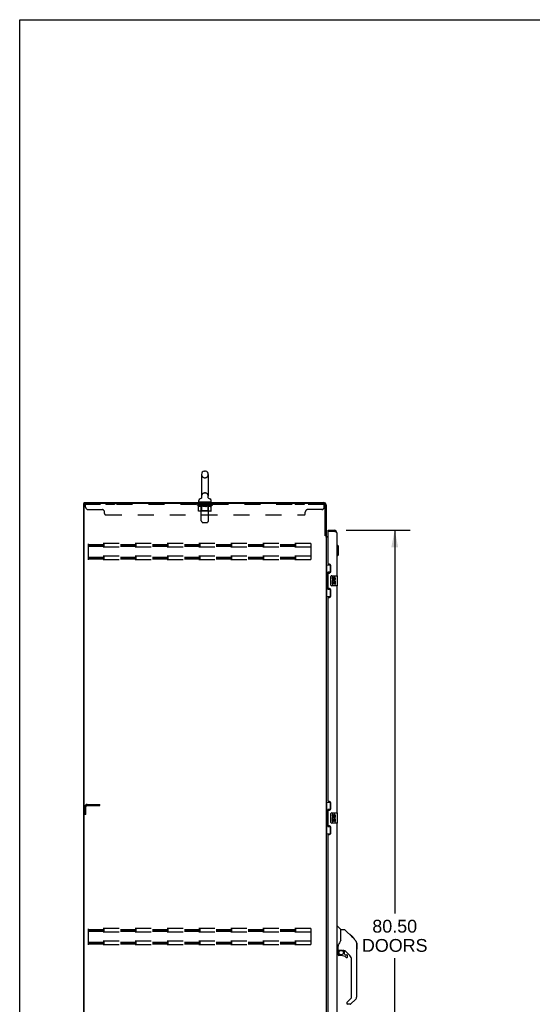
# Model space of a CAD drawing. Header units: inches. Extents: x 0 to 287, y 0 to 186.
# Tile 6 of 22: x 0 to 51, y 88 to 186. Entities that reach past the tile are written whole.
import ezdxf

# ---------------------------------------------------------------- set-up
doc = ezdxf.new("R2010")
doc.units = ezdxf.units.IN
doc.header["$LTSCALE"] = 15.81
doc.header["$MEASUREMENT"] = 0
doc.linetypes.add('HIDDEN', pattern=[0.2, 0.1, -0.1])
doc.layers.get('0').update_dxf_attribs({"linetype": 'CONTINUOUS'})
for name, color, linetype in [('02___PRT_ALL_AXES', 7, 'CONTINUOUS'), ('DEFAULT_2', 8, 'HIDDEN'), ('DIMENSIONS', 7, 'CONTINUOUS')]:
    doc.layers.add(name, color=color, linetype=linetype)
doc.styles.get("Standard").update_dxf_attribs({"font": 'arial.ttf'})
doc.dimstyles.new('DIMSTYLE_1', dxfattribs={"dimtxt": 1.268182, "dimasz": 1.690909, "dimexe": 0.09, "dimexo": 0.07, "dimgap": 0.0375, "dimtad": 0, "dimtih": 1, "dimtoh": 1, "dimzin": 4, "dimdsep": 46, "dimtxsty": 'Standard', "dimblk": '_FILLED', "dimblk1": '_FILLED', "dimblk2": '_FILLED', "dimcen": 0.09, "dimazin": 1, "dimtfac": 1, "dimtdec": 3, "dimtofl": 0, "dimtmove": 0, "dimatfit": 3, "dimldrblk": '_FILLED', "dimfxl": 1, "dimtolj": 1, "dimtzin": 4, "dimarcsym": 0})

# ---------------------------------------------------------------- blocks, each defined once
blk = doc.blocks.new('_FILLED')
at = {"color": 0, "linetype": 'ByBlock'}
blk.add_solid([(0, 0), (-1, 0.2), (-1, -0.2)], dxfattribs=at)
blk = doc.blocks.new('*D21')
at = {"layer": 'DIMENSIONS', "color": 2, "linetype": 'Continuous'}
for p, q in [((32.333, 135.428), (38.652, 135.428)), ((37.13, 135.428), (37.13, 97.482)), ((37.13, 54.928), (37.13, 93.043)), ((32.333, 54.928), (38.652, 54.928))]:
    blk.add_line(p, q, dxfattribs=at)
at = {"layer": 'DIMENSIONS', "color": 2, "linetype": 'Continuous', "xscale": 1.6909090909, "yscale": 1.6909090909, "zscale": 1.6909090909}
for p, rotation in [((37.13, 135.428), 90), ((37.13, 54.928), 270)]:
    blk.add_blockref('_FILLED', p, dxfattribs=dict(at, rotation=rotation))
at = {"layer": 'DIMENSIONS', "color": 2, "linetype": 'Continuous', "insert": (37.13, 96.848), "char_height": 1.2682, "width": 6.48706, "attachment_point": 2, "line_spacing_factor": 0.9}
blk.add_mtext('80.50\\PDOORS', dxfattribs=at)

msp = doc.modelspace()

# ---------------------------------------------------------------- linework, layer by layer
at = {"color": 7, "linetype": 'Continuous'}
for p, q in [((0, 0), (0, 186)), ((0, 186), (287.455, 186)), ((18.004, 140.96), (18.004, 138.8)), ((18.3, 141.29), (18.376, 141.29)), ((18.672, 140.96), (18.672, 138.8)), ((17.946, 138.578), (17.942, 138.574)), ((18.663, 138.719), (18.664, 138.725)), ((18.663, 138.713), (18.663, 138.719)), ((18.663, 138.707), (18.663, 138.714)), ((18.663, 138.702), (18.663, 138.708)), ((18.663, 138.696), (18.663, 138.702)), ((18.664, 138.69), (18.663, 138.696)), ((18.664, 138.684), (18.663, 138.69)), ((18.664, 138.725), (18.665, 138.731)), ((18.665, 138.678), (18.664, 138.685)), ((18.665, 138.731), (18.666, 138.736)), ((18.677, 138.64), (18.675, 138.646)), ((6.338, 48.282), (6.338, 138.074)), ((6.338, 138.074), (6.452, 138.074)), ((6.39, 138.074), (6.39, 138.178)), ((17.728, 138.228), (17.728, 138.384)), ((17.743, 138.208), (17.743, 138.178)), ((18.933, 138.208), (17.743, 138.208)), ((18.933, 138.208), (18.933, 138.178)), ((18.948, 138.228), (18.948, 138.384)), ((30.234, 134.938), (30.338, 134.938)), ((30.542, 135.324), (30.542, 135.428)), ((30.562, 135.324), (30.542, 135.324)), ((31.149, 135.428), (31.149, 135.324)), ((31.435, 133.979), (31.396, 133.979)), ((31.435, 132.877), (31.435, 133.979)), ((31.553, 133.861), (31.435, 133.979)), ((31.553, 132.995), (31.553, 133.861)), ((31.435, 132.877), (31.396, 132.877)), ((31.553, 132.995), (31.435, 132.877)), ((30.338, 132.003), (30.778, 132.003)), ((30.377, 132.003), (30.377, 130.978)), ((30.742, 132.003), (30.742, 131.223)), ((30.355, 130.978), (30.355, 129.878)), ((30.355, 130.978), (30.478, 130.978)), ((30.478, 131.009), (30.478, 131.029)), ((30.478, 129.878), (30.478, 130.978)), ((30.515, 131.268), (30.515, 129.588)), ((30.742, 131.268), (30.515, 131.268)), ((30.801, 130.028), (30.801, 130.828)), ((30.901, 130.928), (31.441, 130.928)), ((31.456, 129.943), (31.456, 130.913)), ((30.355, 129.878), (30.478, 129.878)), ((30.377, 129.878), (30.377, 128.853)), ((30.478, 129.828), (30.478, 129.848)), ((31.441, 129.928), (30.901, 129.928)), ((30.338, 128.853), (30.778, 128.853)), ((30.515, 129.588), (30.742, 129.588)), ((30.742, 129.633), (30.742, 128.853)), ((30.338, 108.503), (30.778, 108.503)), ((30.377, 108.503), (30.377, 107.478)), ((30.742, 108.503), (30.742, 107.723)), ((30.355, 107.478), (30.355, 106.378)), ((30.355, 107.478), (30.478, 107.478)), ((30.478, 107.509), (30.478, 107.529)), ((30.478, 106.378), (30.478, 107.478)), ((30.515, 107.768), (30.515, 106.088)), ((30.742, 107.768), (30.515, 107.768)), ((30.801, 106.528), (30.801, 107.328)), ((30.901, 107.428), (31.441, 107.428)), ((31.456, 106.443), (31.456, 107.413)), ((30.355, 106.378), (30.478, 106.378)), ((30.377, 106.378), (30.377, 105.353)), ((30.478, 106.328), (30.478, 106.348)), ((31.441, 106.428), (30.901, 106.428)), ((30.338, 105.353), (30.778, 105.353)), ((30.515, 106.088), (30.742, 106.088)), ((30.742, 106.133), (30.742, 105.353)), ((31.396, 96.182), (31.458, 96.182)), ((31.784, 95.873), (31.486, 96.171)), ((32.15, 95.867), (31.789, 95.867)), ((31.789, 94.763), (31.789, 95.867)), ((32.971, 95.079), (32.206, 95.844)), ((31.789, 94.825), (31.769, 94.768)), ((32.727, 95.39), (32.661, 95.39)), ((32.735, 95.382), (32.668, 95.382)), ((32.745, 95.373), (32.678, 95.373)), ((32.751, 95.366), (32.684, 95.366)), ((32.759, 95.358), (32.692, 95.358)), ((32.779, 95.338), (32.712, 95.338)), ((32.727, 95.39), (33.054, 95.063)), ((32.801, 95.316), (32.734, 95.316)), ((32.825, 95.293), (32.758, 95.293)), ((32.848, 95.269), (32.781, 95.269)), ((32.872, 95.245), (32.805, 95.245)), ((32.896, 95.221), (32.829, 95.221)), ((32.888, 95.162), (32.844, 95.206)), ((32.918, 95.199), (32.851, 95.199)), ((32.938, 95.179), (32.871, 95.179)), ((32.944, 95.106), (32.888, 95.162)), ((32.955, 95.162), (32.889, 95.162)), ((32.969, 95.149), (32.902, 95.149)), ((32.973, 95.144), (32.906, 95.144)), ((32.975, 95.142), (32.908, 95.142)), ((32.975, 95.142), (32.908, 95.142)), ((32.976, 95.141), (32.909, 95.141)), ((32.978, 95.139), (32.911, 95.139)), ((32.983, 95.134), (32.916, 95.134)), ((32.989, 95.128), (32.922, 95.128)), ((33.002, 95.115), (32.936, 95.115)), ((32.971, 95.079), (32.944, 95.106)), ((33.018, 95.1), (32.951, 95.1)), ((33.025, 95.092), (32.958, 95.092)), ((33.032, 95.085), (32.965, 95.085)), ((32.971, 95.079), (33.249, 94.801)), ((33.044, 95.073), (32.977, 95.073)), ((33.049, 95.068), (32.983, 95.068)), ((33.053, 95.064), (32.986, 95.064)), ((33.054, 95.063), (32.987, 95.063)), ((33.054, 95.063), (32.987, 95.063)), ((33.055, 95.062), (32.988, 95.062)), ((33.139, 94.978), (33.055, 95.062)), ((33.072, 94.978), (33.139, 94.978)), ((33.141, 94.977), (33.074, 94.977)), ((33.143, 94.974), (33.076, 94.974)), ((33.141, 94.977), (33.143, 94.974)), ((31.474, 93.8), (31.396, 93.8)), ((31.514, 93.84), (31.514, 94.247)), ((31.514, 93.623), (31.514, 93.385)), ((31.533, 93.842), (31.829, 93.842)), ((31.571, 93.762), (31.651, 93.842)), ((31.586, 93.748), (31.579, 93.754)), ((32.102, 93.8), (32.014, 93.8)), ((32.144, 93.469), (32.144, 93.795)), ((32.679, 93.304), (32.178, 93.805)), ((33.363, 94.545), (33.363, 94.552)), ((33.364, 89.239), (33.364, 94.523)), ((33.376, 94.527), (33.376, 93.94)), ((31.829, 93.306), (31.593, 93.306)), ((32.147, 93.46), (32.219, 93.389)), ((32.227, 93.385), (32.38, 93.385)), ((32.459, 93.187), (32.459, 93.306)), ((32.852, 89.153), (32.852, 92.886)), ((32.394, 88.662), (32.829, 89.098)), ((33.249, 88.961), (32.797, 88.508)), ((32.38, 88.629), (32.38, 88.564)), ((32.741, 88.485), (32.459, 88.485))]:
    msp.add_line(p, q, dxfattribs=at)
at = {"color": 3, "linetype": 'Continuous'}
for p, q in [((6.39, 138.178), (30.091, 138.178)), ((6.39, 48.345), (6.39, 138.012)), ((30.091, 138.074), (6.452, 138.074)), ((30.234, 134.926), (30.234, 137.931)), ((30.338, 137.932), (30.338, 134.925)), ((30.247, 134.904), (30.245, 134.909)), ((30.338, 134.886), (30.263, 134.886)), ((30.338, 134.886), (30.338, 55.471)), ((30.542, 134.73), (30.378, 134.73)), ((30.48, 134.782), (30.542, 134.782)), ((30.542, 135.428), (31.149, 135.428)), ((30.542, 132.136), (30.542, 135.304)), ((30.562, 135.324), (31.149, 135.324)), ((31.188, 135.31), (31.149, 135.324)), ((31.207, 135.303), (31.188, 135.31)), ((31.219, 135.298), (31.207, 135.303)), ((31.231, 135.293), (31.219, 135.298)), ((31.396, 135.182), (31.396, 130.928)), ((30.662, 132.076), (30.602, 132.076)), ((30.792, 131.326), (30.792, 131.946)), ((30.542, 129.721), (30.542, 131.136)), ((30.602, 131.196), (30.662, 131.196)), ((31.396, 129.928), (31.396, 107.428)), ((30.662, 129.661), (30.602, 129.661)), ((30.602, 128.781), (30.662, 128.781)), ((30.792, 128.911), (30.792, 129.531)), ((30.542, 108.636), (30.542, 128.721)), ((30.662, 108.576), (30.602, 108.576)), ((30.792, 107.826), (30.792, 108.446)), ((30.542, 106.221), (30.542, 107.636)), ((30.602, 107.696), (30.662, 107.696)), ((31.396, 106.428), (31.396, 83.928)), ((30.662, 106.161), (30.602, 106.161)), ((30.792, 105.411), (30.792, 106.031)), ((30.542, 85.136), (30.542, 105.221)), ((30.602, 105.281), (30.662, 105.281))]:
    msp.add_line(p, q, dxfattribs=at)
at = {"color": 7, "linetype": 'Continuous'}
for points in [[(18.01, 138.736), (18.011, 138.731), (18.011, 138.725), (18.012, 138.719), (18.012, 138.713), (18.013, 138.708), (18.013, 138.702), (18.012, 138.696), (18.012, 138.69), (18.011, 138.684), (18.01, 138.679), (18.009, 138.673), (18.008, 138.667), (18.006, 138.662), (18.005, 138.656), (18.003, 138.651), (18, 138.645), (17.998, 138.64), (17.996, 138.635), (17.993, 138.629), (17.99, 138.624), (17.987, 138.619), (17.983, 138.615), (17.98, 138.61), (17.976, 138.605), (17.973, 138.601), (17.969, 138.597), (17.964, 138.593), (17.96, 138.589), (17.956, 138.585), (17.951, 138.581), (17.946, 138.578)], [(18.675, 138.646), (18.673, 138.651), (18.671, 138.656), (18.669, 138.662), (18.667, 138.668), (18.666, 138.673), (18.665, 138.679)], [(18.675, 138.645), (18.673, 138.65), (18.671, 138.655), (18.669, 138.661), (18.668, 138.667), (18.666, 138.672), (18.665, 138.678)], [(18.728, 138.579), (18.727, 138.579), (18.723, 138.582), (18.719, 138.585), (18.716, 138.588), (18.712, 138.591), (18.709, 138.595), (18.705, 138.599), (18.701, 138.602), (18.698, 138.607), (18.695, 138.611), (18.691, 138.615), (18.688, 138.62), (18.685, 138.625), (18.682, 138.63), (18.68, 138.635), (18.677, 138.64)], [(18.734, 138.574), (18.73, 138.577), (18.728, 138.579)], [(30.515, 131.245), (30.515, 131.241), (30.515, 131.237), (30.516, 131.233), (30.518, 131.229), (30.519, 131.224), (30.521, 131.219), (30.524, 131.214), (30.527, 131.208), (30.53, 131.201), (30.534, 131.194), (30.538, 131.187), (30.543, 131.179), (30.548, 131.171), (30.551, 131.167)], [(30.801, 130.828), (30.801, 130.835), (30.802, 130.841), (30.803, 130.847), (30.804, 130.853), (30.805, 130.859), (30.807, 130.864)], [(30.807, 129.992), (30.805, 129.998), (30.804, 130.004), (30.803, 130.01), (30.802, 130.016), (30.801, 130.022), (30.801, 130.028)], [(30.551, 129.689), (30.548, 129.686), (30.543, 129.677), (30.538, 129.669), (30.534, 129.662), (30.53, 129.655), (30.527, 129.649), (30.524, 129.643), (30.521, 129.637), (30.519, 129.632), (30.518, 129.627), (30.516, 129.623), (30.515, 129.619), (30.515, 129.615), (30.515, 129.612)], [(30.515, 107.745), (30.515, 107.741), (30.515, 107.737), (30.516, 107.733), (30.518, 107.729), (30.519, 107.724), (30.521, 107.719), (30.524, 107.714), (30.527, 107.708), (30.53, 107.701), (30.534, 107.694), (30.538, 107.687), (30.543, 107.679), (30.548, 107.671), (30.551, 107.667)], [(30.801, 107.328), (30.801, 107.335), (30.802, 107.341), (30.803, 107.347), (30.804, 107.353), (30.805, 107.359), (30.807, 107.364)], [(30.807, 106.492), (30.805, 106.498), (30.804, 106.504), (30.803, 106.51), (30.802, 106.516), (30.801, 106.522), (30.801, 106.528)], [(30.551, 106.189), (30.548, 106.186), (30.543, 106.177), (30.538, 106.169), (30.534, 106.162), (30.53, 106.155), (30.527, 106.149), (30.524, 106.143), (30.521, 106.137), (30.519, 106.132), (30.518, 106.127), (30.516, 106.123), (30.515, 106.119), (30.515, 106.115), (30.515, 106.112)], [(32.206, 95.844), (32.198, 95.851), (32.19, 95.857), (32.181, 95.861), (32.171, 95.865), (32.161, 95.867), (32.15, 95.867)], [(31.769, 94.768), (31.738, 94.699), (31.702, 94.628), (31.659, 94.556), (31.612, 94.482), (31.567, 94.417)], [(33.364, 94.523), (33.363, 94.552), (33.358, 94.593), (33.348, 94.634), (33.334, 94.673), (33.316, 94.711), (33.294, 94.746), (33.269, 94.779), (33.249, 94.801)], [(31.567, 94.417), (31.557, 94.401), (31.541, 94.372), (31.529, 94.34), (31.52, 94.306), (31.515, 94.271), (31.514, 94.247)], [(31.586, 93.748), (31.576, 93.738), (31.568, 93.727), (31.56, 93.715), (31.553, 93.703), (31.547, 93.69), (31.543, 93.677), (31.539, 93.664), (31.536, 93.65), (31.534, 93.637), (31.534, 93.623)], [(31.574, 93.759), (31.573, 93.76), (31.572, 93.761), (31.572, 93.762), (31.571, 93.762)], [(31.579, 93.754), (31.578, 93.756), (31.574, 93.759)], [(31.829, 93.842), (31.835, 93.842), (31.855, 93.841), (31.876, 93.838), (31.897, 93.834), (31.917, 93.829), (31.935, 93.824), (31.951, 93.819), (31.965, 93.814), (31.977, 93.809), (31.988, 93.806), (31.997, 93.803), (32.005, 93.801)], [(32.005, 93.801), (32.013, 93.8), (32.014, 93.8)]]:
    msp.add_lwpolyline(points, dxfattribs=at)
at = {"color": 3, "linetype": 'Continuous'}
for points in [[(30.245, 134.909), (30.244, 134.91), (30.243, 134.912), (30.242, 134.913), (30.241, 134.915), (30.24, 134.917), (30.239, 134.919), (30.238, 134.92), (30.237, 134.922), (30.235, 134.924), (30.234, 134.926)], [(30.263, 134.886), (30.261, 134.887), (30.259, 134.889), (30.258, 134.89), (30.256, 134.892), (30.255, 134.893), (30.253, 134.895), (30.252, 134.896), (30.251, 134.898), (30.25, 134.899), (30.249, 134.9), (30.249, 134.902), (30.248, 134.903), (30.247, 134.904)], [(30.353, 134.756), (30.35, 134.757), (30.348, 134.759), (30.346, 134.76), (30.343, 134.762), (30.342, 134.763), (30.34, 134.765), (30.339, 134.766), (30.338, 134.768), (30.338, 134.769), (30.338, 134.771)], [(30.378, 134.73), (30.378, 134.732), (30.378, 134.735), (30.377, 134.737), (30.377, 134.738), (30.376, 134.74), (30.374, 134.742), (30.373, 134.744), (30.371, 134.745), (30.369, 134.747), (30.367, 134.748), (30.365, 134.75), (30.363, 134.751), (30.361, 134.752), (30.358, 134.754), (30.353, 134.756)], [(31.396, 135.182), (31.396, 135.184), (31.395, 135.187), (31.395, 135.189), (31.394, 135.191), (31.394, 135.194), (31.393, 135.196), (31.392, 135.198), (31.39, 135.201), (31.389, 135.203), (31.387, 135.206), (31.386, 135.208), (31.384, 135.21), (31.382, 135.213), (31.379, 135.215), (31.377, 135.217), (31.374, 135.22), (31.372, 135.222), (31.369, 135.225), (31.366, 135.227), (31.363, 135.229), (31.359, 135.232), (31.356, 135.234), (31.352, 135.236), (31.349, 135.239), (31.345, 135.241), (31.341, 135.244), (31.337, 135.246), (31.332, 135.248), (31.328, 135.251), (31.323, 135.253), (31.319, 135.255), (31.314, 135.258), (31.309, 135.26), (31.304, 135.263), (31.299, 135.265), (31.294, 135.267), (31.289, 135.27), (31.283, 135.272), (31.278, 135.274), (31.272, 135.277), (31.267, 135.279), (31.261, 135.282), (31.255, 135.284), (31.249, 135.286), (31.231, 135.293)]]:
    msp.add_lwpolyline(points, dxfattribs=at)
at = {"color": 7, "linetype": 'Continuous'}
msp.add_circle((31.829, 93.602), 0.217, dxfattribs=at)
for centre, radius, start, end in [((18.338, 140.96), 0.334, 102.42838, 180), ((18.3, 141.133), 0.157, 90, 102.42838), ((18.376, 141.133), 0.157, 77.57162, 90), ((18.338, 140.96), 0.334, 0, 77.57162), ((17.885, 138.384), 0.157, 101.64783, 180), ((17.801, 138.789), 0.257, 281.64783, 311.97182), ((18.338, 138.8), 0.334, 180, 191.06973), ((18.338, 138.8), 0.334, 348.93027, 360), ((18.874, 138.789), 0.257, 228.02804, 258.35217), ((18.791, 138.384), 0.157, 0, 78.35217), ((17.748, 138.228), 0.02, 180, 263.07693), ((18.928, 138.228), 0.02, 276.92307, 360), ((31.149, 135.182), 0.142, 48.63713, 90), ((31.232, 135.038), 0.26, 90, 92.58661), ((30.901, 130.828), 0.1, 90, 158.79459), ((31.441, 130.913), 0.015, 0, 90), ((30.901, 130.028), 0.1, 201.20502, 270), ((31.441, 129.943), 0.015, 270, 360), ((30.901, 107.328), 0.1, 90, 158.79459), ((31.441, 107.413), 0.015, 0, 90), ((30.901, 106.528), 0.1, 201.20502, 270), ((31.441, 106.443), 0.015, 270, 360), ((31.458, 96.143), 0.0394, 45, 90), ((31.77, 95.859), 0.0197, 0, 45), ((31.474, 93.84), 0.0394, 270, 360), ((31.533, 93.861), 0.0197, 180, 270), ((31.711, 93.623), 0.197, 135, 180), ((32.102, 93.603), 0.197, 52.51213, 90), ((33.356, 94.527), 0.0197, 0, 68.93953), ((33.356, 93.94), 0.0197, 293.60704, 360), ((31.593, 93.385), 0.0787, 180, 270), ((31.829, 92.519), 0.787, 50.4788, 90), ((32.156, 93.469), 0.0118, 180, 225), ((32.227, 93.397), 0.0118, 225, 270), ((32.38, 93.187), 0.0787, 230.4788, 360), ((32.38, 93.306), 0.0787, 0, 90), ((32.262, 92.886), 0.591, 0, 45), ((32.774, 89.153), 0.0787, 315, 360), ((32.971, 89.239), 0.394, 315, 360), ((32.427, 88.629), 0.0472, 135, 180), ((32.459, 88.564), 0.0787, 180, 270), ((32.741, 88.564), 0.0787, 270, 315)]:
    msp.add_arc(centre, radius, start, end, dxfattribs=at)
at = {"color": 3, "linetype": 'Continuous'}
for centre, radius, start, end in [((6.452, 138.012), 0.0625, 90, 180), ((30.091, 137.932), 0.246, 0, 90), ((30.091, 137.931), 0.143, 0, 90), ((30.48, 134.925), 0.142, 180, 270), ((30.562, 135.304), 0.02, 90, 180), ((31.149, 135.182), 0.246, 0, 90), ((30.602, 132.136), 0.06, 180, 270), ((30.662, 131.946), 0.13, 0, 90), ((30.602, 131.136), 0.06, 90, 180), ((30.662, 131.326), 0.13, 270, 360), ((30.602, 129.721), 0.06, 180, 270), ((30.602, 128.721), 0.06, 90, 180), ((30.662, 129.531), 0.13, 0, 90), ((30.662, 128.911), 0.13, 270, 360), ((30.602, 108.636), 0.06, 180, 270), ((30.662, 108.446), 0.13, 0, 90), ((30.602, 107.636), 0.06, 90, 180), ((30.662, 107.826), 0.13, 270, 360), ((30.602, 106.221), 0.06, 180, 270), ((30.662, 106.031), 0.13, 0, 90), ((30.662, 105.411), 0.13, 270, 360), ((30.602, 105.221), 0.06, 90, 180)]:
    msp.add_arc(centre, radius, start, end, dxfattribs=at)
at = {"color": 7, "linetype": 'Continuous'}
for centre, start_param, end_param in [((30.582, 131.019), 0.699287, 1.51401), ((30.582, 131.019), -4.655602, -3.84088), ((30.582, 129.838), 0.699287, 1.51401), ((30.582, 129.838), -4.655602, -3.84088), ((30.582, 107.519), 0.699287, 1.51401), ((30.582, 107.519), -4.655602, -3.84088), ((30.582, 106.338), 0.699287, 1.51401), ((30.582, 106.338), -4.655602, -3.84088)]:
    msp.add_ellipse(centre, major_axis=(0, 0.18), ratio=0.579493, start_param=start_param, end_param=end_param, dxfattribs=at)
at = {"layer": '02___PRT_ALL_AXES', "color": 8, "linetype": 'HIDDEN'}
for p, q in [((8.525, 138.074), (8.525, 137.97)), ((9.4, 138.074), (8.525, 138.074)), ((9.4, 137.97), (8.525, 137.97)), ((9.4, 138.074), (9.4, 137.97)), ((17.9, 137.97), (17.9, 138.074)), ((18.775, 138.074), (17.9, 138.074)), ((18.775, 137.97), (17.9, 137.97)), ((18.775, 137.97), (18.775, 138.074)), ((27.275, 138.074), (27.275, 137.97)), ((28.15, 138.074), (27.275, 138.074)), ((28.15, 137.97), (27.275, 137.97)), ((28.15, 138.074), (28.15, 137.97))]:
    msp.add_line(p, q, dxfattribs=at)
at = {"layer": '02___PRT_ALL_AXES', "color": 7, "linetype": 'Continuous'}
for p, q in [((30.938, 130.774), (30.938, 130.638)), ((31.001, 130.774), (30.938, 130.774)), ((31.001, 130.638), (31.001, 130.774)), ((31.066, 130.7), (31.066, 130.631)), ((30.938, 130.313), (30.938, 130.082)), ((30.957, 130.313), (30.938, 130.313)), ((30.938, 130.082), (31.001, 130.082)), ((30.991, 130.313), (31.018, 130.332)), ((30.991, 130.313), (31.253, 130.313)), ((31.001, 130.082), (31.001, 130.25)), ((31.001, 130.25), (31.066, 130.25)), ((31.066, 130.25), (31.066, 130.114)), ((31.066, 130.114), (31.127, 130.114)), ((31.127, 130.638), (31.127, 130.68)), ((31.127, 130.114), (31.127, 130.25)), ((31.127, 130.25), (31.19, 130.25)), ((31.182, 130.349), (31.24, 130.324)), ((31.19, 130.68), (31.19, 130.543)), ((31.19, 130.543), (31.253, 130.543)), ((31.19, 130.25), (31.19, 130.082)), ((31.19, 130.082), (31.253, 130.082)), ((31.253, 130.543), (31.253, 130.68)), ((31.253, 130.082), (31.253, 130.313)), ((30.938, 107.274), (30.938, 107.138)), ((31.001, 107.274), (30.938, 107.274)), ((30.938, 106.813), (30.938, 106.582)), ((30.957, 106.813), (30.938, 106.813)), ((30.938, 106.582), (31.001, 106.582)), ((30.991, 106.813), (31.018, 106.832)), ((30.991, 106.813), (31.253, 106.813)), ((31.001, 107.138), (31.001, 107.274)), ((31.001, 106.582), (31.001, 106.75)), ((31.001, 106.75), (31.066, 106.75)), ((31.066, 107.2), (31.066, 107.131)), ((31.066, 106.75), (31.066, 106.614)), ((31.066, 106.614), (31.127, 106.614)), ((31.127, 107.138), (31.127, 107.18)), ((31.127, 106.614), (31.127, 106.75)), ((31.127, 106.75), (31.19, 106.75)), ((31.182, 106.849), (31.24, 106.824)), ((31.19, 107.18), (31.19, 107.043)), ((31.19, 107.043), (31.253, 107.043)), ((31.19, 106.75), (31.19, 106.582)), ((31.19, 106.582), (31.253, 106.582)), ((31.253, 107.043), (31.253, 107.18)), ((31.253, 106.582), (31.253, 106.813))]:
    msp.add_line(p, q, dxfattribs=at)
for centre, radius, start, end in [((31.158, 130.68), 0.0943, 68.69989, 167.43379), ((31.158, 130.68), 0.0314, 0, 180.04847), ((31.158, 130.68), 0.0943, 0, 68.67039), ((31.033, 130.638), 0.0943, 180, 360), ((31.092, 130.386), 0.154, 161.41988, 206.19629), ((31.096, 130.386), 0.157, 336.59665, 161.87913), ((31.096, 130.386), 0.157, 205.73705, 207.8532), ((31.033, 130.638), 0.0314, 180, 261.22946), ((31.096, 130.386), 0.0943, 336.59665, 215.11217), ((31.032, 130.643), 0.0362, 263.42855, 341.76278), ((31.033, 107.138), 0.0943, 180, 360), ((31.092, 106.886), 0.154, 161.41988, 206.19629), ((31.096, 106.886), 0.157, 336.59665, 161.87913), ((31.096, 106.886), 0.157, 205.73705, 207.8532), ((31.033, 107.138), 0.0314, 180, 261.22946), ((31.096, 106.886), 0.0943, 336.59665, 215.11217), ((31.032, 107.143), 0.0362, 263.42855, 341.76278), ((31.158, 107.18), 0.0943, 68.69989, 167.43379), ((31.158, 107.18), 0.0314, 0, 180.04847), ((31.158, 107.18), 0.0943, 0, 68.67039)]:
    msp.add_arc(centre, radius, start, end, dxfattribs=at)
at = {"layer": 'DEFAULT_2', "color": 8, "linetype": 'HIDDEN'}
for p, q in [((18.3, 140.63), (18.376, 140.63)), ((18.3, 139.13), (18.376, 139.13)), ((6.525, 137.729), (6.525, 138.074)), ((30.15, 137.97), (6.525, 137.97)), ((17.594, 137.916), (17.594, 137.97)), ((17.702, 137.84), (17.594, 137.916)), ((19.081, 137.916), (17.594, 137.916)), ((17.605, 137.963), (17.605, 137.97)), ((17.616, 137.959), (17.616, 137.963)), ((17.616, 137.959), (19.059, 137.959)), ((17.626, 137.959), (17.626, 137.963)), ((17.628, 137.959), (17.628, 137.963)), ((17.639, 137.963), (17.639, 137.97)), ((17.659, 137.959), (17.659, 137.963)), ((17.661, 137.959), (17.661, 137.963)), ((17.694, 137.963), (17.694, 137.97)), ((17.702, 137.36), (17.702, 137.84)), ((17.702, 137.84), (17.722, 137.827)), ((17.711, 137.959), (17.711, 137.963)), ((17.714, 137.959), (17.714, 137.963)), ((17.951, 137.962), (17.722, 137.962)), ((17.742, 137.815), (17.722, 137.827)), ((17.761, 137.805), (17.741, 137.815)), ((17.78, 137.797), (17.761, 137.805)), ((17.768, 137.963), (17.768, 137.97)), ((17.77, 137.959), (17.77, 137.962)), ((17.77, 137.959), (17.77, 137.962)), ((17.773, 137.959), (17.773, 137.962)), ((17.799, 137.79), (17.78, 137.797)), ((17.783, 137.959), (17.783, 137.963)), ((17.783, 137.959), (17.783, 137.962)), ((17.787, 137.959), (17.787, 137.963)), ((17.79, 137.959), (17.79, 137.963)), ((17.794, 137.959), (17.794, 137.962)), ((17.818, 137.785), (17.799, 137.79)), ((17.813, 137.959), (17.813, 137.962)), ((17.904, 137.785), (17.818, 137.785)), ((17.832, 137.959), (17.832, 137.962)), ((17.834, 137.959), (17.834, 137.965)), ((17.86, 137.963), (17.86, 137.97)), ((17.86, 137.959), (17.86, 137.962)), ((17.871, 137.959), (17.871, 137.963)), ((17.876, 137.959), (17.876, 137.963)), ((17.884, 137.959), (17.884, 137.962)), ((17.9, 137.959), (17.9, 137.967)), ((17.904, 137.785), (17.923, 137.79)), ((17.921, 137.959), (17.921, 137.962)), ((17.923, 137.959), (17.923, 137.962)), ((17.942, 137.797), (17.923, 137.79)), ((17.961, 137.805), (17.942, 137.797)), ((17.951, 137.959), (17.951, 137.962)), ((17.98, 137.815), (17.961, 137.805)), ((17.963, 138.208), (17.963, 138.178)), ((18.029, 137.962), (17.964, 137.962)), ((17.966, 137.963), (17.966, 137.97)), ((17.972, 137.364), (17.972, 137.912)), ((17.973, 136.363), (17.973, 138.178)), ((17.974, 137.959), (17.974, 137.963)), ((17.98, 137.959), (17.98, 137.963)), ((18, 137.827), (17.98, 137.815)), ((17.986, 137.959), (17.986, 137.968)), ((17.994, 137.959), (17.994, 137.962)), ((18.02, 137.84), (18, 137.827)), ((18.005, 137.959), (18.005, 137.962)), ((18.02, 137.36), (18.02, 137.84)), ((18.02, 137.84), (18.06, 137.827)), ((18.029, 137.959), (18.029, 137.962)), ((18.117, 137.962), (18.054, 137.962)), ((18.099, 137.815), (18.06, 137.827)), ((18.078, 137.959), (18.078, 137.962)), ((18.083, 137.963), (18.083, 137.97)), ((18.088, 137.959), (18.088, 137.963)), ((18.091, 137.959), (18.091, 137.969)), ((18.094, 137.959), (18.094, 137.963)), ((18.138, 137.805), (18.099, 137.815)), ((18.103, 137.959), (18.103, 137.963)), ((18.117, 137.959), (18.117, 137.962)), ((18.176, 137.797), (18.137, 137.805)), ((18.211, 137.962), (18.154, 137.962)), ((18.17, 137.959), (18.17, 137.962)), ((18.214, 137.79), (18.176, 137.797)), ((18.203, 137.962), (18.338, 137.97)), ((18.209, 137.963), (18.209, 137.97)), ((18.209, 137.963), (18.209, 137.97)), ((18.209, 137.97), (18.209, 137.97)), ((18.209, 137.959), (18.209, 137.963)), ((18.211, 137.959), (18.211, 137.962)), ((18.214, 137.959), (18.214, 137.963)), ((18.252, 137.785), (18.214, 137.79)), ((18.216, 137.959), (18.216, 137.963)), ((18.423, 137.785), (18.252, 137.785)), ((18.309, 137.962), (18.259, 137.962)), ((18.267, 137.959), (18.267, 137.962)), ((18.309, 137.959), (18.309, 137.962)), ((18.335, 137.963), (18.334, 137.963)), ((18.334, 137.959), (18.334, 137.963)), ((18.335, 137.959), (18.335, 137.963)), ((18.338, 137.963), (18.338, 137.97)), ((18.338, 137.97), (18.472, 137.962)), ((18.341, 137.959), (18.341, 137.963)), ((18.341, 137.959), (18.341, 137.963)), ((18.341, 137.963), (18.341, 137.963)), ((18.366, 137.959), (18.366, 137.962)), ((18.366, 137.962), (18.417, 137.962)), ((18.409, 137.959), (18.409, 137.962)), ((18.423, 137.785), (18.461, 137.79)), ((18.46, 137.959), (18.46, 137.963)), ((18.461, 137.959), (18.461, 137.963)), ((18.5, 137.797), (18.461, 137.79)), ((18.464, 137.959), (18.464, 137.962)), ((18.464, 137.962), (18.522, 137.962)), ((18.466, 137.963), (18.466, 137.97)), ((18.466, 137.97), (18.467, 137.97)), ((18.466, 137.959), (18.466, 137.963)), ((18.467, 137.963), (18.467, 137.97)), ((18.538, 137.805), (18.499, 137.797)), ((18.506, 137.959), (18.506, 137.962)), ((18.577, 137.815), (18.537, 137.805)), ((18.559, 137.959), (18.559, 137.962)), ((18.559, 137.962), (18.621, 137.962)), ((18.572, 137.959), (18.572, 137.963)), ((18.616, 137.827), (18.576, 137.815)), ((18.581, 137.959), (18.581, 137.963)), ((18.585, 137.959), (18.585, 137.969)), ((18.588, 137.959), (18.588, 137.963)), ((18.592, 137.963), (18.592, 137.97)), ((18.597, 137.959), (18.597, 137.962)), ((18.656, 137.84), (18.615, 137.827)), ((18.646, 137.959), (18.646, 137.962)), ((18.646, 137.962), (18.712, 137.962)), ((18.656, 137.36), (18.656, 137.84)), ((18.656, 137.84), (18.676, 137.827)), ((18.67, 137.959), (18.67, 137.962)), ((18.695, 137.815), (18.675, 137.827)), ((18.681, 137.959), (18.681, 137.962)), ((18.689, 137.959), (18.689, 137.968)), ((18.715, 137.805), (18.695, 137.815)), ((18.696, 137.959), (18.696, 137.963)), ((18.701, 137.959), (18.701, 137.963)), ((18.703, 136.363), (18.703, 138.178)), ((18.704, 137.364), (18.704, 137.912)), ((18.709, 137.963), (18.709, 137.97)), ((18.713, 138.208), (18.713, 138.178)), ((18.734, 137.797), (18.714, 137.805)), ((18.725, 137.959), (18.725, 137.962)), ((18.725, 137.962), (19.081, 137.962)), ((18.753, 137.79), (18.733, 137.797)), ((18.752, 137.959), (18.752, 137.962)), ((18.772, 137.785), (18.753, 137.79)), ((18.755, 137.959), (18.755, 137.962)), ((18.857, 137.785), (18.772, 137.785)), ((18.775, 137.959), (18.775, 137.967)), ((18.791, 137.959), (18.791, 137.962)), ((18.799, 137.959), (18.799, 137.963)), ((18.804, 137.959), (18.804, 137.963)), ((18.816, 137.963), (18.816, 137.97)), ((18.816, 137.959), (18.816, 137.962)), ((18.841, 137.959), (18.841, 137.965)), ((18.844, 137.959), (18.844, 137.962)), ((18.857, 137.785), (18.876, 137.79)), ((18.862, 137.959), (18.862, 137.962)), ((18.895, 137.797), (18.876, 137.79)), ((18.881, 137.959), (18.881, 137.962)), ((18.885, 137.959), (18.885, 137.963)), ((18.888, 137.959), (18.888, 137.963)), ((18.892, 137.959), (18.892, 137.962)), ((18.893, 137.959), (18.893, 137.963)), ((18.915, 137.805), (18.895, 137.797)), ((18.902, 137.959), (18.902, 137.962)), ((18.905, 137.959), (18.905, 137.962)), ((18.906, 137.959), (18.906, 137.962)), ((18.907, 137.963), (18.907, 137.97)), ((18.934, 137.815), (18.914, 137.805)), ((18.954, 137.827), (18.934, 137.815)), ((18.94, 137.966), (19.08, 137.968)), ((18.94, 137.962), (18.94, 137.966)), ((18.973, 137.84), (18.953, 137.827)), ((18.961, 137.959), (18.961, 137.963)), ((18.964, 137.959), (18.964, 137.963)), ((18.973, 137.84), (19.081, 137.916)), ((18.973, 137.36), (18.973, 137.84)), ((18.982, 137.963), (18.982, 137.97)), ((19.015, 137.959), (19.015, 137.963)), ((19.017, 137.959), (19.017, 137.963)), ((19.036, 137.963), (19.036, 137.97)), ((19.048, 137.959), (19.048, 137.963)), ((19.049, 137.959), (19.049, 137.963)), ((19.059, 137.959), (19.059, 137.963)), ((19.07, 137.963), (19.07, 137.97)), ((19.08, 137.962), (19.08, 137.968)), ((19.081, 137.916), (19.081, 137.963)), ((30.091, 138.074), (30.15, 138.074)), ((30.15, 137.729), (30.15, 138.074)), ((6.775, 137.479), (8.15, 137.479)), ((8.4, 137.074), (8.4, 137.229)), ((8.525, 136.949), (28.15, 136.949)), ((18.923, 137.317), (17.752, 137.317)), ((17.972, 137.364), (17.925, 137.317)), ((18.704, 137.364), (17.972, 137.364)), ((18.033, 137.322), (18.03, 137.325)), ((18.039, 137.318), (18.036, 137.32)), ((18.042, 137.317), (18.039, 137.318)), ((18.045, 137.317), (18.042, 137.317)), ((18.704, 137.364), (18.75, 137.317)), ((28.275, 137.074), (28.275, 137.229)), ((29.9, 137.479), (28.525, 137.479)), ((18.073, 136.221), (18.002, 136.292)), ((18.144, 136.191), (18.531, 136.191)), ((18.602, 136.221), (18.673, 136.292)), ((6.817, 132.491), (6.817, 134.116)), ((28.817, 134.116), (6.817, 134.116)), ((6.817, 134.012), (28.817, 134.012)), ((6.817, 133.922), (28.817, 133.922)), ((6.817, 133.845), (28.817, 133.845)), ((28.817, 133.741), (6.817, 133.741)), ((28.817, 134.116), (28.817, 132.491)), ((28.817, 132.866), (6.817, 132.866)), ((6.817, 132.762), (28.817, 132.762)), ((6.817, 132.672), (28.817, 132.672)), ((6.817, 132.595), (28.817, 132.595)), ((28.817, 132.491), (6.817, 132.491)), ((6.688, 108.282), (7.942, 108.282)), ((7.942, 108.178), (7.942, 108.282)), ((6.442, 107.282), (6.442, 108.036)), ((6.546, 107.282), (6.442, 107.282)), ((6.546, 107.282), (6.546, 108.036)), ((6.688, 108.178), (7.942, 108.178)), ((6.817, 94.366), (6.817, 95.991)), ((28.817, 95.991), (6.817, 95.991)), ((6.817, 95.887), (28.817, 95.887)), ((6.817, 95.797), (28.817, 95.797)), ((6.817, 95.72), (28.817, 95.72)), ((28.817, 95.616), (6.817, 95.616)), ((28.817, 95.991), (28.817, 94.366)), ((28.817, 94.741), (6.817, 94.741)), ((6.817, 94.637), (28.817, 94.637)), ((6.817, 94.547), (28.817, 94.547)), ((6.817, 94.47), (28.817, 94.47)), ((28.817, 94.366), (6.817, 94.366))]:
    msp.add_line(p, q, dxfattribs=at)
for points in [[(17.752, 137.317), (17.746, 137.317), (17.74, 137.318), (17.734, 137.32), (17.729, 137.322), (17.723, 137.325), (17.718, 137.329), (17.714, 137.333), (17.71, 137.337), (17.706, 137.343), (17.704, 137.348), (17.703, 137.354), (17.702, 137.36)], [(18.021, 137.348), (18.02, 137.354), (18.02, 137.36)], [(18.022, 137.343), (18.021, 137.348), (18.02, 137.354), (18.02, 137.36)], [(18.036, 137.32), (18.033, 137.322), (18.03, 137.325), (18.028, 137.329), (18.026, 137.333), (18.024, 137.337), (18.022, 137.343)], [(18.028, 137.329), (18.026, 137.333), (18.024, 137.337)], [(18.63, 137.317), (18.634, 137.317), (18.636, 137.318), (18.639, 137.32), (18.642, 137.322), (18.645, 137.325), (18.647, 137.329), (18.65, 137.333), (18.652, 137.337), (18.653, 137.343), (18.655, 137.348), (18.655, 137.354), (18.656, 137.36)], [(18.923, 137.317), (18.929, 137.317), (18.935, 137.318), (18.941, 137.32), (18.947, 137.322), (18.952, 137.325), (18.957, 137.329), (18.962, 137.333), (18.966, 137.337), (18.969, 137.343), (18.971, 137.348), (18.973, 137.354), (18.973, 137.36)]]:
    msp.add_lwpolyline(points, dxfattribs=at)
for centre, radius, start, end in [((18.338, 140.96), 0.334, 180, 257.57162), ((18.3, 140.787), 0.157, 257.57162, 270), ((18.376, 140.787), 0.157, 270, 282.42838), ((18.338, 140.96), 0.334, 282.42838, 360), ((18.338, 138.8), 0.334, 102.42838, 180), ((18.3, 138.973), 0.157, 90, 102.42838), ((18.376, 138.973), 0.157, 77.57162, 90), ((18.338, 138.8), 0.334, 0, 77.57162), ((6.775, 137.729), 0.25, 180, 270), ((17.748, 138.228), 0.02, 263.07693, 270), ((17.925, 137.912), 0.0466, 0, 89.99999), ((17.943, 138.178), 0.03, 0, 90), ((18.733, 138.178), 0.03, 90, 180), ((18.75, 137.912), 0.0466, 90.00001, 180), ((18.928, 138.228), 0.02, 270, 276.92307), ((29.9, 137.729), 0.25, 270, 360), ((8.15, 137.229), 0.25, 0, 90), ((8.525, 137.074), 0.125, 180, 270), ((28.15, 137.074), 0.125, 270, 360), ((28.525, 137.229), 0.25, 90, 180), ((18.073, 136.363), 0.1, 180, 225), ((18.144, 136.291), 0.1, 225, 270), ((18.531, 136.291), 0.1, 270, 315), ((18.603, 136.363), 0.1, 315, 360), ((6.688, 108.036), 0.246, 90, 180), ((6.688, 108.036), 0.142, 90, 180)]:
    msp.add_arc(centre, radius, start, end, dxfattribs=at)
for centre, major_axis, ratio, start_param, end_param in [((18.338, 137.97), (0.743, 0.008), 0.059247, 2.966439, 3.140971), ((17.571, 137.956), (0.232, 0), 0.060167, 0.426548, 1.470503), ((18.338, 137.97), (0.744, 0), 0.060167, 3.141593, 3.316126), ((17.571, 137.949), (0.232, 0.002), 0.059247, 1.374323, 1.469882), ((18.338, 137.97), (0.743, 0.015), 0.056515, 2.79136, 2.965893), ((17.623, 137.956), (0.232, -0.002), 0.059247, 0.601702, 1.645657), ((17.543, 137.956), (0.232, 0.002), 0.059247, 0.251393, 1.295349), ((18.338, 137.97), (0.743, -0.008), 0.059247, -2.966439, -2.791906), ((17.623, 137.949), (0.232, 0), 0.060167, 1.549477, 1.645036), ((17.543, 137.949), (0.232, 0.005), 0.056515, 1.199244, 1.294804), ((17.627, 137.951), (0.192, 0.002), 0.059247, 1.051627, 1.625044), ((17.604, 137.951), (0.192, 0.004), 0.056515, 0.876548, 1.449966), ((17.671, 137.951), (0.192, 0), 0.060167, 1.226781, 1.800198), ((18.338, 137.97), (0.743, 0.022), 0.052059, 2.616423, 2.790956), ((17.696, 137.956), (0.232, -0.005), 0.056515, 0.77678, 1.820736), ((17.538, 137.956), (0.232, 0.005), 0.056515, 0.076315, 1.120271), ((18.338, 137.97), (0.743, -0.015), 0.056515, -2.79136, -2.616827), ((17.696, 137.949), (0.232, -0.002), 0.059247, 1.724631, 1.82019), ((17.538, 137.949), (0.232, 0.007), 0.052059, 1.024308, 1.119867), ((17.603, 137.951), (0.192, 0.006), 0.052059, 0.701611, 1.275029), ((17.736, 137.951), (0.192, -0.002), 0.059247, 1.401935, 1.975352), ((18.338, 137.97), (0.743, 0.029), 0.046022, 2.441677, 2.61621), ((17.789, 137.956), (0.232, -0.007), 0.052059, 0.951717, 1.995673), ((17.558, 137.956), (0.232, 0.007), 0.052059, -0.098622, 0.945334), ((18.338, 137.97), (0.743, -0.022), 0.052059, -2.616423, -2.441891), ((17.789, 137.949), (0.232, -0.005), 0.056515, 1.899709, 1.995269), ((17.558, 137.949), (0.232, 0.009), 0.046022, 0.849561, 0.945121), ((17.624, 137.951), (0.192, 0.007), 0.046022, 0.526865, 1.100283), ((17.82, 137.951), (0.192, -0.004), 0.056515, 1.577013, 2.150431), ((18.338, 137.97), (0.743, 0.034), 0.038593, 2.267147, 2.44168), ((17.899, 137.956), (0.232, -0.009), 0.046022, 1.126463, 2.170419), ((17.602, 137.956), (0.232, 0.009), 0.046022, -0.273368, 0.770588), ((18.338, 137.97), (0.743, -0.029), 0.046022, -2.441677, -2.267144), ((17.899, 137.949), (0.232, -0.007), 0.052059, 2.074646, 2.170205), ((17.602, 137.949), (0.232, 0.011), 0.038593, 0.675031, 0.77059), ((17.668, 137.951), (0.192, 0.009), 0.038593, 0.352335, 0.925752), ((17.918, 137.951), (0.192, -0.006), 0.052059, 1.75195, 2.325367), ((18.022, 137.956), (0.232, -0.011), 0.038593, 1.300994, 2.344949), ((18.338, 137.97), (0.743, 0.039), 0.030002, 2.09283, 2.267363), ((17.668, 137.956), (0.232, 0.011), 0.038593, -0.447899, 0.596057), ((18.338, 137.97), (0.743, -0.034), 0.038593, -2.267147, -2.092614), ((18.022, 137.949), (0.232, -0.009), 0.046022, 2.249392, 2.344952), ((17.668, 137.949), (0.232, 0.012), 0.030002, 0.500714, 0.596274), ((17.731, 137.951), (0.192, 0.01), 0.030002, 0.178018, 0.751436), ((18.03, 137.951), (0.192, -0.007), 0.046022, 1.926696, 2.500114), ((17.755, 137.956), (0.232, 0.012), 0.030002, -0.622215, 0.421741), ((18.154, 137.956), (0.232, -0.012), 0.030002, 1.47531, 2.519266), ((18.338, 137.97), (0.743, 0.042), 0.020513, 1.918702, 2.093235), ((18.338, 137.97), (0.743, -0.039), 0.030002, -2.09283, -1.918297), ((18.154, 137.949), (0.232, -0.011), 0.038593, 2.423923, 2.519482), ((17.755, 137.949), (0.232, 0.013), 0.020513, 0.326586, 0.422146), ((17.813, 137.951), (0.192, 0.011), 0.020513, 0.00389, 0.577307), ((18.151, 137.951), (0.192, -0.009), 0.038593, 2.101227, 2.674644), ((17.859, 137.956), (0.232, 0.013), 0.020513, -0.796343, 0.247613), ((18.292, 137.956), (0.232, -0.013), 0.020513, 1.649438, 2.693394), ((18.338, 137.97), (0.743, 0.044), 0.010411, 1.744712, 1.919245), ((18.338, 137.97), (0.743, -0.042), 0.020513, -1.918702, -1.744169), ((18.292, 137.949), (0.232, -0.012), 0.030002, 2.598239, 2.693799), ((17.859, 137.949), (0.232, 0.014), 0.010411, 0.152596, 0.248156), ((17.911, 137.951), (0.192, 0.011), 0.010411, 6.113086, 6.686503), ((18.278, 137.951), (0.192, -0.01), 0.030002, 2.275543, 2.848961), ((17.977, 137.956), (0.232, 0.014), 0.010411, -0.970333, -0.000837), ((18.432, 137.956), (0.232, -0.014), 0.010411, 1.823428, 2.867384), ((18.338, 137.97), (0.743, -0.044), 0.010411, -1.744712, -1.570179), ((18.432, 137.949), (0.232, -0.013), 0.020513, 2.772368, 2.867927), ((18.406, 137.951), (0.192, -0.011), 0.020513, 2.449671, 3.023089), ((18.244, 137.956), (0.232, 0.014), 0.010411, 0.274209, 1.318165), ((18.143, 137.951), (0.192, 0.011), 0.010411, -0.000452, 0.517932), ((18.107, 137.949), (0.232, 0.014), 0.010411, 0.099676, 0.195236), ((18.338, 137.97), (0.743, 0.044), 0.010411, -1.571413, -1.39688), ((18.568, 137.949), (0.232, -0.014), 0.010411, 2.946357, 3.041917), ((18.533, 137.951), (0.192, -0.011), 0.010411, 2.623661, 3.142044), ((18.383, 137.956), (0.232, 0.013), 0.020513, 0.448199, 1.492154), ((18.269, 137.951), (0.192, 0.011), 0.020513, 0.118504, 0.691921), ((18.244, 137.949), (0.232, 0.013), 0.020513, 0.273666, 0.369225), ((18.698, 137.956), (0.232, -0.014), 0.010411, -3.140756, -2.17126), ((18.338, 137.97), (0.743, 0.042), 0.020513, -1.397424, -1.222891), ((18.338, 137.97), (0.743, -0.044), 0.010411, 1.222347, 1.39688), ((18.521, 137.956), (0.232, 0.012), 0.030002, 0.622327, 1.666283), ((18.397, 137.951), (0.192, 0.01), 0.030002, 0.292632, 0.86605), ((18.764, 137.951), (0.192, -0.011), 0.010411, 2.738275, 3.311692), ((18.817, 137.956), (0.232, -0.013), 0.020513, 2.89398, 3.937936), ((18.383, 137.949), (0.232, 0.012), 0.030002, 0.447794, 0.543354), ((18.817, 137.949), (0.232, -0.014), 0.010411, 2.893437, 2.988996), ((18.338, 137.97), (0.743, 0.039), 0.030002, -1.223295, -1.048762), ((18.338, 137.97), (0.743, -0.042), 0.020513, 1.048358, 1.222891), ((18.654, 137.956), (0.232, 0.011), 0.038593, 0.796643, 1.840599), ((18.524, 137.951), (0.192, 0.009), 0.038593, 0.466948, 1.040366), ((18.862, 137.951), (0.192, -0.011), 0.020513, 2.564285, 3.137703), ((18.921, 137.956), (0.232, -0.012), 0.030002, 2.719852, 3.763807), ((18.777, 137.956), (0.232, 0.009), 0.046022, 0.971174, 2.01513), ((18.521, 137.949), (0.232, 0.011), 0.038593, 0.62211, 0.71767), ((18.921, 137.949), (0.232, -0.013), 0.020513, 2.719447, 2.815007), ((18.338, 137.97), (0.743, 0.034), 0.038593, -1.048979, -0.874446), ((18.338, 137.97), (0.743, -0.039), 0.030002, 0.874229, 1.048762), ((18.645, 137.951), (0.192, 0.007), 0.046022, 0.641479, 1.214897), ((18.886, 137.956), (0.232, 0.007), 0.052059, 1.14592, 2.189876), ((18.944, 137.951), (0.192, -0.01), 0.030002, 2.390157, 2.963574), ((19.007, 137.956), (0.232, -0.011), 0.038593, 2.545535, 3.589491), ((18.757, 137.951), (0.192, 0.006), 0.052059, 0.816225, 1.389643), ((18.654, 137.949), (0.232, 0.009), 0.046022, 0.796641, 0.892201), ((19.007, 137.949), (0.232, -0.012), 0.030002, 2.545319, 2.640878), ((18.979, 137.956), (0.232, 0.005), 0.056515, 1.320857, 2.364813), ((18.338, 137.97), (0.743, 0.029), 0.046022, -0.874448, -0.699915), ((18.338, 137.97), (0.743, -0.034), 0.038593, 0.699913, 0.874446), ((19.073, 137.956), (0.232, -0.009), 0.046022, 2.371005, 3.41496), ((19.008, 137.951), (0.192, -0.009), 0.038593, 2.21584, 2.789258), ((18.856, 137.951), (0.192, 0.004), 0.056515, 0.991162, 1.564579), ((19.053, 137.956), (0.232, 0.002), 0.059247, 1.495935, 2.539891), ((19.117, 137.956), (0.232, -0.007), 0.052059, 2.196258, 3.240214), ((19.051, 137.951), (0.192, -0.007), 0.046022, 2.04131, 2.614727), ((18.777, 137.949), (0.232, 0.007), 0.052059, 0.971387, 1.066947), ((19.104, 137.956), (0.232, 0), 0.060167, 2.360678, 2.715045), ((19.073, 137.949), (0.232, -0.011), 0.038593, 2.371002, 2.466562), ((19.137, 137.956), (0.232, -0.005), 0.056515, 2.021322, 3.065278), ((18.338, 137.97), (0.743, 0.022), 0.052059, -0.699702, -0.525169), ((18.338, 137.97), (0.743, -0.029), 0.046022, 0.525382, 0.699915), ((18.939, 137.951), (0.192, 0.002), 0.059247, 1.16624, 1.739658), ((19.133, 137.956), (0.232, -0.002), 0.059247, 1.846243, 2.890199), ((19.073, 137.951), (0.192, -0.006), 0.052059, 1.866564, 2.439981), ((19.004, 137.951), (0.192, 0), 0.060167, 1.341394, 1.914812), ((19.072, 137.951), (0.192, -0.004), 0.056515, 1.691627, 2.265045), ((19.049, 137.951), (0.192, -0.002), 0.059247, 1.516549, 2.089966), ((18.886, 137.949), (0.232, 0.005), 0.056515, 1.146324, 1.241883), ((19.117, 137.949), (0.232, -0.009), 0.046022, 2.196472, 2.292031), ((18.338, 137.97), (0.743, 0.015), 0.056515, -0.524765, -0.350233), ((18.338, 137.97), (0.743, -0.022), 0.052059, 0.350636, 0.525169), ((19.104, 137.949), (0.232, -0.002), 0.059247, 1.76727, 1.979233), ((18.979, 137.949), (0.232, 0.002), 0.059247, 1.321402, 1.416962), ((19.137, 137.949), (0.232, -0.007), 0.052059, 2.021726, 2.117285), ((18.338, 137.97), (0.743, 0.008), 0.059247, -0.349687, -0.175154), ((18.338, 137.97), (0.743, -0.015), 0.056515, 0.1757, 0.350233), ((19.053, 137.949), (0.232, 0), 0.060167, 1.496556, 1.592116), ((19.133, 137.949), (0.232, -0.005), 0.056515, 1.846789, 1.942348), ((18.338, 137.97), (0.743, -0.008), 0.059247, 6.276097, 6.458339), ((18.338, 137.97), (0.744, 0), 0.060167, -0.174533, -0.057527)]:
    msp.add_ellipse(centre, major_axis=major_axis, ratio=ratio, start_param=start_param, end_param=end_param, dxfattribs=at)

# ---------------------------------------------------------------- dimensions: what is measured, and where the dimension line sits
at = {"layer": 'DIMENSIONS', "color": 2, "linetype": 'Continuous'}
dim = msp.add_linear_dim(base=(37.13, 135.428), p1=(32.263, 54.928), p2=(32.263, 135.428), angle=90, text='<>\\PDOORS', dimstyle='DIMSTYLE_1', dxfattribs=at)
dim.commit()
dim.dimension.update_dxf_attribs({"geometry": '*D21', "text_midpoint": (37.13, 95.263), "dimtype": 160})

doc.saveas('drawing.dxf')
